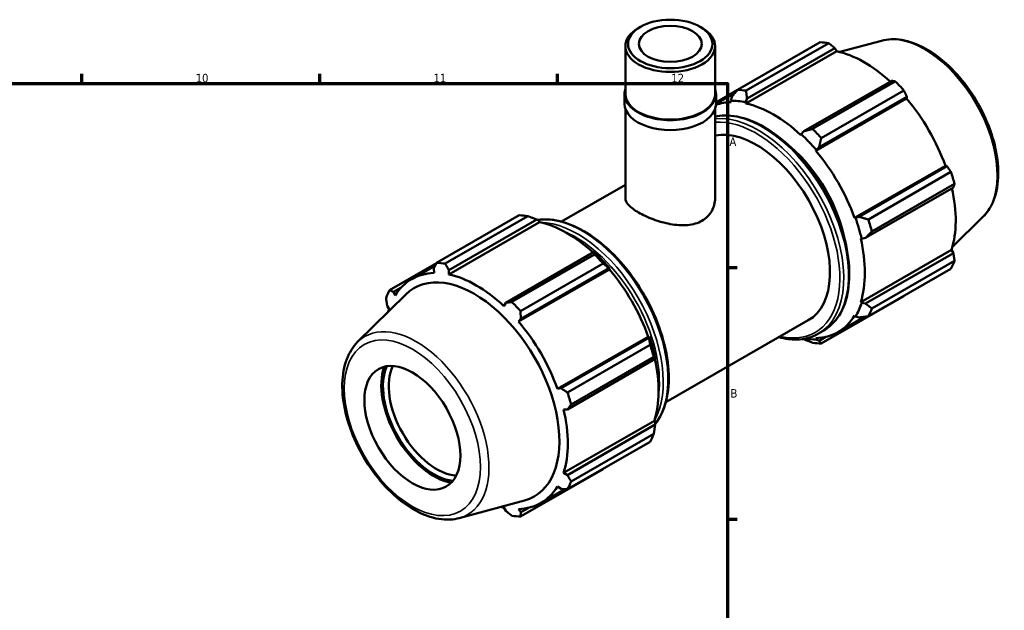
# Model space of a CAD drawing. Header units: millimetres. Extents: x 0 to 931, y 0 to 819.
# Tile 5 of 5: x 612 to 903, y 419 to 593. Entities that reach past the tile are written whole.
import ezdxf

# ---------------------------------------------------------------- set-up
doc = ezdxf.new("R2010")
doc.units = ezdxf.units.MM
for name, color, linetype, lineweight in [('Border (ISO)', 7, 'Continuous', 70), ('Visible (ISO)', 7, 'Continuous', 50), ('Visible Narrow (ISO)', 7, 'Continuous', 35)]:
    doc.layers.add(name, color=color, linetype=linetype, lineweight=lineweight)
doc.styles.add('Note Text (ISO)', font='tahoma.ttf')

# ---------------------------------------------------------------- blocks, each defined once
blk = doc.blocks.new('Borders Default Border')
at = {"layer": 'Border (ISO)'}
for p, q in [((630.75, 574), (630.75, 576.9)), ((700.83, 574), (700.83, 576.9)), ((770.92, 574), (770.92, 576.9)), ((821, 519.75), (823.9, 519.75)), ((821, 445.5), (823.9, 445.5))]:
    blk.add_line(p, q, dxfattribs=at)
at = {"layer": 'Border (ISO)', "flags": 128}
blk.add_lwpolyline([(20, 20), (20, 574), (821, 574), (821, 20), (20, 20)], dxfattribs=at)
at = {"layer": 'Border (ISO)', "color": 232, "true_color": 0xca0064, "char_height": 2.5, "attachment_point": 7, "style": 'Note Text (ISO)'}
for s, insert in [('10', (664.29, 574.35)), ('11', (734.37, 574.4)), ('12', (804.46, 574.4)), ('A', (821.59, 555.62)), ('B', (821.89, 481.37))]:
    blk.add_mtext(s, dxfattribs=dict(at, insert=insert))

msp = doc.modelspace()

# ---------------------------------------------------------------- linework, layer by layer
at = {"layer": 'Visible (ISO)'}
for p, q in [((795.328, 590.763), (794.765, 590.436)), ((812.971, 590.763), (813.534, 590.436)), ((823.947, 572.179), (848.305, 586.206)), ((866.366, 586.666), (854.098, 583.339)), ((790.929, 571.006), (790.929, 585.073)), ((817.37, 571.006), (817.37, 585.073)), ((826.448, 568.139), (853.205, 583.547)), ((850.836, 585.961), (826.478, 571.934)), ((826.766, 569.582), (852.661, 584.494)), ((852.661, 584.494), (853.205, 583.547)), ((869.399, 574.855), (843.504, 559.943)), ((846.111, 560.628), (870.47, 574.655)), ((823.86, 572.067), (817.635, 568.482)), ((873.001, 571.985), (848.642, 557.958)), ((790.665, 568.063), (790.665, 571.006)), ((817.634, 567.996), (823.185, 571.192)), ((817.635, 568.063), (817.635, 571.006)), ((822.284, 570.017), (821.972, 568.934)), ((821.972, 568.934), (822.106, 568.56)), ((826.36, 568.509), (826.766, 569.582)), ((847.005, 554.221), (873.762, 569.63)), ((847.986, 555.216), (873.881, 570.128)), ((873.881, 570.128), (873.762, 569.63)), ((790.929, 540.18), (790.929, 566.532)), ((817.37, 540.18), (817.37, 566.532)), ((826.448, 568.139), (826.36, 568.509)), ((842.75, 559.071), (842.663, 558.801)), ((843.504, 559.943), (842.75, 559.071)), ((847.005, 554.221), (847.139, 554.441)), ((847.139, 554.441), (847.986, 555.216)), ((858.471, 534.362), (885.228, 549.77)), ((885.717, 549.627), (859.822, 534.716)), ((885.228, 549.77), (885.717, 549.627)), ((862.525, 533.912), (886.883, 547.939)), ((772.137, 533.28), (790.929, 544.101)), ((861.679, 528.464), (887.573, 543.376)), ((887.932, 544.409), (863.574, 530.382)), ((735.299, 521.13), (759.657, 535.157)), ((762.188, 534.912), (737.83, 520.885)), ((858.728, 534.368), (858.471, 534.362)), ((859.822, 534.716), (858.728, 534.368)), ((896.298, 534.687), (887.263, 525.747)), ((765.636, 533.12), (738.879, 517.712)), ((738.9, 518.984), (764.795, 533.896)), ((764.795, 533.896), (765.549, 533.49)), ((765.549, 533.49), (765.636, 533.12)), ((860.269, 528.306), (860.546, 528.247)), ((860.546, 528.247), (861.679, 528.464)), ((781.533, 524.257), (755.639, 509.345)), ((757.463, 509.578), (781.821, 523.605)), ((781.939, 524.052), (781.533, 524.257)), ((860.269, 509.558), (887.026, 524.966)), ((887.573, 524.024), (861.679, 509.112)), ((887.026, 524.966), (887.573, 524.024)), ((735.253, 521.042), (721.416, 513.073)), ((727.959, 516.355), (734.896, 520.35)), ((784.352, 520.936), (759.994, 506.909)), ((760.121, 504.617), (786.015, 519.529)), ((786.015, 519.529), (786.328, 519.423)), ((863.574, 507.683), (887.932, 521.71)), ((734.418, 519.419), (734.537, 518.133)), ((738.879, 517.712), (738.9, 518.984)), ((786.194, 519.202), (759.437, 503.794)), ((786.328, 519.423), (786.194, 519.202)), ((886.883, 519.387), (862.525, 505.36)), ((722.583, 512.55), (724.85, 513.855)), ((712.001, 497.773), (726.196, 511.82)), ((723.071, 511.479), (722.583, 512.55)), ((848.642, 497.304), (873.001, 511.331)), ((720.726, 508.437), (721.273, 507.494)), ((755.639, 509.345), (755.095, 508.374)), ((860.546, 509.298), (860.269, 509.558)), ((861.679, 509.112), (860.546, 509.298)), ((853.583, 500.697), (861.421, 505.21)), ((858.471, 505.573), (858.728, 505.271)), ((858.728, 505.271), (859.822, 504.999)), ((759.437, 503.794), (760.121, 504.617)), ((802.828, 479.985), (844.833, 504.174)), ((797.66, 499.343), (770.903, 483.934)), ((797.66, 499.343), (797.917, 499.35)), ((797.917, 499.35), (797.851, 499.029)), ((847.854, 500.236), (849.256, 501.044)), ((850.012, 499.297), (847.986, 498.13)), ((797.851, 499.029), (771.957, 484.117)), ((773.877, 482.863), (798.235, 496.89)), ((843.314, 498.667), (843.504, 498.565)), ((847.139, 498.545), (847.005, 498.92)), ((847.986, 498.13), (847.139, 498.545)), ((799.283, 493.36), (774.925, 479.333)), ((773.813, 477.866), (799.708, 492.778)), ((799.708, 492.778), (799.735, 493.229)), ((771.957, 484.117), (770.903, 483.934)), ((772.701, 477.879), (773.813, 477.866)), ((799.458, 474.539), (772.701, 459.131)), ((799.708, 473.425), (773.813, 458.513)), ((799.458, 474.539), (799.735, 474.279)), ((799.735, 474.279), (799.708, 473.425)), ((774.925, 456.633), (799.283, 470.66)), ((798.235, 468.338), (773.877, 454.311)), ((759.994, 446.254), (784.352, 460.281)), ((773.813, 458.513), (772.701, 459.131)), ((766.015, 450.27), (773.094, 454.346)), ((770.903, 455.146), (771.957, 454.4)), ((741.934, 445.794), (761.208, 451.022)), ((755.095, 448.913), (755.639, 447.966)), ((760.121, 447.532), (759.437, 448.492)), ((762.444, 448.87), (760.121, 447.532))]:
    msp.add_line(p, q, dxfattribs=at)
for centre, major_axis, ratio in [((804.15, 585.722), (12.427, 0), 0.5758617), ((804.15, 585.722), (9.254, 0), 0.5758617), ((728.136, 472.457), (9.981, -17.332), 0.5780931)]:
    msp.add_ellipse(centre, major_axis=major_axis, ratio=ratio, dxfattribs=at)
for centre, major_axis, ratio, start_param, end_param in [((804.15, 585.073), (-13.22, 0), 0.5758617, 5.5016397, 10.2063236), ((860.653, 548.768), (-20.46, 35.53), 0.5780931, 5.8451561, 5.9396837), ((861.312, 549.148), (19.028, -33.043), 0.5780931, 2.0696433, 2.6635608), ((860.653, 548.768), (20.46, -35.53), 0.5780931, 1.9181653, 2.0126929), ((804.15, 571.006), (-13.485, 0), 0.5758617, 6.0848308, 9.6231325), ((836.295, 534.741), (-20.46, 35.53), 0.5780931, 5.8451561, 5.9396837), ((804.15, 571.006), (-13.22, 0), 0.5758617, 0, 3.1415927), ((834.555, 533.74), (-19.233, 33.398), 0.5780931, 5.8051535, 5.9796864), ((861.312, 549.148), (19.028, -33.043), 0.5780931, 1.2672974, 1.8781627), ((804.15, 568.063), (-13.485, 0), 0.5758617, 0, 3.1415927), ((834.555, 533.74), (-19.028, 33.043), 0.5780931, 5.9796864, 6.1786784), ((834.555, 533.74), (-19.028, 33.043), 0.5780931, 5.1942882, 5.8051535), ((829.488, 530.821), (-15.345, 26.647), 0.5780931, 3.1415927, 6.0908414), ((836.295, 534.741), (-20.46, 35.53), 0.5780931, 5.059758, 5.1542856), ((834.555, 533.74), (19.233, -33.398), 0.5780931, 1.8781627, 2.0526956), ((834.555, 533.74), (15.345, -26.647), 0.5780931, 1.0158603, 2.1257323), ((834.555, 533.74), (-19.028, 33.043), 0.5780931, 4.4088901, 5.0197553), ((860.653, 548.768), (20.46, -35.53), 0.5780931, 1.1327672, 1.2272947), ((861.312, 549.148), (19.028, -33.043), 0.5780931, 0.4818993, 1.0759774), ((772.005, 497.719), (-20.46, 35.53), 0.5780931, 5.8451561, 5.9396837), ((834.555, 533.74), (19.233, -33.398), 0.5780931, 1.0927645, 1.2672974), ((773.744, 498.721), (19.028, -33.043), 0.5780931, 2.0696433, 2.6635608), ((836.295, 534.741), (-20.46, 35.53), 0.5780931, 4.2743598, 4.3688874), ((834.555, 533.74), (-19.028, 33.043), 0.5780931, 3.6234919, 4.2343571), ((772.005, 497.719), (20.46, -35.53), 0.5780931, 1.9181653, 2.0126929), ((773.744, 498.721), (-19.233, 33.398), 0.5780931, 5.0197553, 5.1942882), ((747.646, 483.692), (-20.46, 35.53), 0.5780931, 5.8451561, 5.9396837), ((860.653, 548.768), (20.46, -35.53), 0.5780931, 0.347369, 0.4418966), ((746.987, 483.312), (-19.028, 33.043), 0.5780931, 5.9796864, 6.5905516), ((746.379, 482.962), (-17.708, 30.75), 0.5780931, 2.9904271, 6.4343509), ((746.987, 483.312), (-19.028, 33.043), 0.5780931, 5.1942882, 5.8051535), ((773.744, 498.721), (19.028, -33.043), 0.5780931, 1.2672974, 1.8781627), ((747.646, 483.692), (-20.46, 35.53), 0.5780931, 0.347369, 0.4418966), ((747.646, 483.692), (20.46, -35.53), 0.5780931, 1.9181653, 2.0126929), ((834.555, 533.74), (19.233, -33.398), 0.5780931, 0.3073663, 0.4818993), ((746.987, 483.312), (19.028, -33.043), 0.5780931, 3.6234919, 3.6541732), ((834.555, 533.74), (19.028, -33.043), 0.5780931, 5.9796864, 6.5905516), ((836.295, 534.741), (20.46, -35.53), 0.5780931, 0.347369, 0.4418966), ((746.987, 483.312), (-19.028, 33.043), 0.5780931, 4.4088901, 5.0197553), ((773.744, 498.721), (-19.233, 33.398), 0.5780931, 4.2343571, 4.4088901), ((772.005, 497.719), (20.46, -35.53), 0.5780931, 1.1327672, 1.2272947), ((834.555, 533.74), (19.233, -33.398), 0.5780931, 5.8487622, 5.9796864), ((836.295, 534.741), (20.46, -35.53), 0.5780931, 5.8451561, 5.9396837), ((734.47, 476.104), (-10.931, 18.982), 0.5780931, 0.4474623, 2.6941303), ((734.47, 476.104), (10.579, -18.372), 0.5780931, 3.5426994, 5.8820786), ((735.319, 476.593), (9.981, -17.332), 0.5780931, 3.5082091, 5.9165688), ((773.744, 498.721), (19.028, -33.043), 0.5780931, 0.4818993, 1.0759774), ((747.646, 483.692), (20.46, -35.53), 0.5780931, 1.1327672, 1.2272947), ((746.987, 483.312), (-19.028, 33.043), 0.5780931, 3.6234919, 4.2343571), ((772.005, 497.719), (20.46, -35.53), 0.5780931, 0.347369, 0.4418966), ((747.646, 483.692), (20.46, -35.53), 0.5780931, 0.347369, 0.4418966), ((746.987, 483.312), (19.028, -33.043), 0.5780931, 5.9796864, 6.5905516), ((746.987, 483.312), (19.028, -33.043), 0.5780931, 5.7706048, 5.8051535), ((747.646, 483.692), (20.46, -35.53), 0.5780931, 5.8451561, 5.9396837)]:
    msp.add_ellipse(centre, major_axis=major_axis, ratio=ratio, start_param=start_param, end_param=end_param, dxfattribs=at)
for points, knots in [([(866.366, 586.666), (868.243, 587.175), (870.276, 587.238), (874.623, 586.522), (876.952, 585.667), (881.633, 583.096), (883.984, 581.347), (888.414, 577.168), (890.493, 574.738), (894.181, 569.453), (895.792, 566.6), (898.395, 560.74), (899.388, 557.734), (900.65, 551.843), (900.916, 548.959), (900.653, 543.592), (900.124, 541.106), (898.455, 537.314), (897.491, 535.867), (896.298, 534.687)], [5.6508865, 5.6508865, 5.6508865, 5.6508865, 5.9414672, 5.9414672, 6.2600776, 6.2600776, 6.59097, 6.59097, 6.9211718, 6.9211718, 7.2498571, 7.2498571, 7.5786217, 7.5786217, 7.9089938, 7.9089938, 8.2396148, 8.2396148, 8.4901479, 8.4901479, 8.4901479, 8.4901479]), ([(817.37, 564.284), (818.255, 564.474), (819.174, 564.579), (822.544, 564.652), (825.138, 564.144), (830.481, 562.074), (833.233, 560.487), (838.582, 556.399), (841.178, 553.898), (845.949, 548.243), (848.123, 545.092), (851.839, 538.456), (853.38, 534.972), (855.674, 528.014), (856.426, 524.541), (857.057, 517.946), (856.935, 514.826), (855.806, 509.261), (854.801, 506.813), (852.253, 503.25), (850.859, 501.967), (849.256, 501.044)], [5.6834133, 5.6834133, 5.6834133, 5.6834133, 5.8061874, 5.8061874, 6.121586, 6.121586, 6.4446419, 6.4446419, 6.7683308, 6.7683308, 7.0913845, 7.0913845, 7.4141927, 7.4141927, 7.737316, 7.737316, 8.0610677, 8.0610677, 8.3836775, 8.3836775, 8.6413135, 8.6413135, 8.6413135, 8.6413135]), ([(813.498, 533.544), (812.902, 533.201), (812.231, 532.914), (810.776, 532.482), (809.992, 532.338), (807.551, 532.119), (805.794, 532.263), (802.508, 532.87), (800.75, 533.373), (798.306, 534.287), (797.522, 534.617), (796.067, 535.295), (795.396, 535.644), (794.206, 536.329), (793.651, 536.686), (792.677, 537.407), (792.258, 537.77), (791.253, 538.842), (790.929, 539.537), (790.929, 540.18)], [0, 0, 0, 0, 0.2527974, 0.2527974, 0.5055948, 0.5055948, 1.0111896, 1.0111896, 1.5160834, 1.5160834, 1.7685303, 1.7685303, 2.0209772, 2.0209772, 2.2734241, 2.2734241, 2.525871, 2.525871, 3.0307649, 3.0307649, 3.0307649, 3.0307649]), ([(817.37, 540.18), (817.37, 538.93), (817.046, 537.587), (816.042, 535.822), (815.623, 535.273), (814.649, 534.306), (814.094, 533.888), (813.498, 533.544)], [7.0727193, 7.0727193, 7.0727193, 7.0727193, 7.5783141, 7.5783141, 7.8311115, 7.8311115, 8.0839089, 8.0839089, 8.0839089, 8.0839089]), ([(764.985, 533.793), (765.612, 533.889), (766.254, 533.944), (769.334, 534.01), (771.928, 533.503), (777.271, 531.433), (780.024, 529.845), (785.373, 525.758), (787.968, 523.256), (792.739, 517.601), (794.913, 514.45), (798.629, 507.814), (800.17, 504.33), (802.464, 497.373), (803.216, 493.9), (803.848, 487.305), (803.726, 484.184), (802.596, 478.62), (801.591, 476.172), (800.025, 473.982), (799.871, 473.778), (799.713, 473.579)], [5.7211283, 5.7211283, 5.7211283, 5.7211283, 5.8061874, 5.8061874, 6.121586, 6.121586, 6.4446419, 6.4446419, 6.7683308, 6.7683308, 7.0913845, 7.0913845, 7.4141927, 7.4141927, 7.737316, 7.737316, 8.0610677, 8.0610677, 8.3836775, 8.3836775, 8.4177278, 8.4177278, 8.4177278, 8.4177278]), ([(847.854, 500.236), (845.947, 499.138), (843.748, 498.554), (839.715, 498.466), (837.958, 498.697), (836.162, 499.181)], [2.3581282, 2.3581282, 2.3581282, 2.3581282, 2.66459471, 2.66459471, 2.88252007, 2.88252007, 2.88252007, 2.88252007]), ([(712.001, 497.773), (710.618, 496.405), (709.544, 494.678), (707.981, 490.559), (707.552, 488.115), (707.425, 482.777), (707.758, 479.865), (709.149, 473.936), (710.207, 470.918), (712.927, 465.075), (714.586, 462.251), (718.348, 457.058), (720.45, 454.691), (724.911, 450.642), (727.272, 448.964), (732.046, 446.498), (734.462, 445.708), (738.58, 445.248), (740.315, 445.355), (741.934, 445.794)], [0.9346301, 0.9346301, 0.9346301, 0.9346301, 1.2252108, 1.2252108, 1.5438212, 1.5438212, 1.8747136, 1.8747136, 2.2049154, 2.2049154, 2.5336007, 2.5336007, 2.8623653, 2.8623653, 3.1927374, 3.1927374, 3.5233584, 3.5233584, 3.7738915, 3.7738915, 3.7738915, 3.7738915])]:
    msp.add_open_spline(points, degree=3, knots=knots, dxfattribs=at)
for points, weights in [([(852.661, 584.494), (851.771, 585.215), (850.836, 585.961)], [1.00225700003, 1.00153673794, 1]), ([(870.47, 574.655), (869.927, 574.759), (869.399, 574.855)], [1, 1.00153673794, 1.00225700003]), ([(823.947, 572.179), (823.087, 571.069), (822.284, 570.017)], [1.01586555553, 1.01128585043, 1.00590497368]), ([(826.766, 569.582), (826.614, 570.728), (826.478, 571.934)], [1.00590497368, 1.01128585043, 1.01586555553]), ([(873.881, 570.128), (873.453, 571.04), (873.001, 571.985)], [1.00225700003, 1.00153673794, 1]), ([(846.111, 560.628), (844.77, 560.272), (843.504, 559.943)], [1.01586555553, 1.01128585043, 1.00590497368]), ([(847.986, 555.216), (848.296, 556.552), (848.642, 557.958)], [1.00590497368, 1.01128585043, 1.01586555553]), ([(886.883, 547.939), (886.292, 548.803), (885.717, 549.627)], [1, 1.00153673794, 1.00225700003]), ([(887.573, 543.376), (887.753, 543.884), (887.932, 544.409)], [1.00225700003, 1.00153673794, 1]), ([(762.188, 534.912), (763.529, 534.4), (764.795, 533.896)], [1.01586555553, 1.01128585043, 1.00590497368]), ([(862.525, 533.912), (861.135, 534.316), (859.822, 534.716)], [1.01586555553, 1.01128585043, 1.00590497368]), ([(861.679, 528.464), (862.595, 529.397), (863.574, 530.382)], [1.00590497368, 1.01128585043, 1.01586555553]), ([(781.533, 524.257), (781.686, 523.944), (781.821, 523.605)], [1.00590497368, 1.01128585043, 1.01586555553]), ([(887.932, 521.71), (887.753, 522.892), (887.573, 524.024)], [1, 1.00153673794, 1.00225700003]), ([(734.418, 519.419), (734.846, 520.255), (735.299, 521.13)], [1.00225700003, 1.00153673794, 1]), ([(737.83, 520.885), (738.372, 519.913), (738.9, 518.984)], [1, 1.00153673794, 1.00225700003]), ([(784.352, 520.936), (785.212, 520.225), (786.015, 519.529)], [1.01586555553, 1.01128585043, 1.00590497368]), ([(720.726, 508.437), (720.547, 509.568), (720.368, 510.751)], [1.00225700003, 1.00153673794, 1]), ([(721.416, 513.073), (722.007, 512.804), (722.583, 512.55)], [1, 1.00153673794, 1.00225700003]), ([(873.001, 511.331), (873.023, 511.375), (873.046, 511.419)], [1, 1.00007744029, 1.0001528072]), ([(755.639, 509.345), (756.529, 509.457), (757.463, 509.578)], [1.00225700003, 1.00153673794, 1]), ([(863.574, 507.683), (862.595, 508.405), (861.679, 509.112)], [1.01586555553, 1.01128585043, 1.00590497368]), ([(759.994, 506.909), (760.055, 505.738), (760.121, 504.617)], [1, 1.00153673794, 1.00225700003]), ([(859.822, 504.999), (861.135, 505.169), (862.525, 505.36)], [1.00590497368, 1.01128585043, 1.01586555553]), ([(797.851, 499.029), (798.051, 497.988), (798.235, 496.89)], [1.00590497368, 1.01128585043, 1.01586555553]), ([(843.504, 498.565), (844.77, 498.061), (846.111, 497.549)], [1.00590497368, 1.01128585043, 1.01586555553]), ([(848.642, 497.304), (848.296, 497.719), (847.986, 498.13)], [1.01586555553, 1.01128585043, 1.00590497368]), ([(799.283, 493.36), (799.511, 493.07), (799.708, 492.778)], [1.01586555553, 1.01128585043, 1.00590497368]), ([(771.957, 484.117), (772.893, 483.501), (773.877, 482.863)], [1.00225700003, 1.00153673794, 1]), ([(774.925, 479.333), (774.354, 478.583), (773.813, 477.866)], [1, 1.00153673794, 1.00225700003]), ([(799.708, 473.425), (799.511, 472.078), (799.283, 470.66)], [1.00590497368, 1.01128585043, 1.01586555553]), ([(773.813, 458.513), (774.354, 457.59), (774.925, 456.633)], [1.00225700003, 1.00153673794, 1]), ([(784.439, 460.393), (784.396, 460.337), (784.352, 460.281)], [1.01539926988, 1.01563344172, 1.01586555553]), ([(773.877, 454.311), (772.893, 454.354), (771.957, 454.4)], [1, 1.00153673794, 1.00225700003]), ([(757.463, 446.5), (756.529, 447.246), (755.639, 447.966)], [1, 1.00153673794, 1.00225700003]), ([(760.121, 447.532), (760.055, 446.904), (759.994, 446.254)], [1.00225700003, 1.00153673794, 1])]:
    msp.add_rational_spline(points, weights, degree=2, dxfattribs=at)
at = {"layer": 'Visible Narrow (ISO)'}
for centre, major_axis, start_param, end_param in [((879.043, 559.359), (-15.139, 26.289), 3.2927583, 6.1320197), ((831.456, 531.955), (-17.8, 30.911), 3.1415927, 6.0922419), ((830.053, 531.147), (17.8, -30.911), 0, 2.8850231), ((829.488, 530.821), (-17.401, 30.218), 2.650561, 6.0134702), ((778.246, 501.313), (-17.8, 30.911), 3.3763443, 6.0507307), ((776.844, 500.506), (17.8, -30.911), 0.3305799, 2.8110128), ((776.278, 500.18), (17.401, -30.218), 0.6461923, 2.4954004), ((729.256, 473.102), (-15.139, 26.289), 2.9904271, 6.4343509)]:
    msp.add_ellipse(centre, major_axis=major_axis, ratio=0.5780931, start_param=start_param, end_param=end_param, dxfattribs=at)
msp.add_ellipse((728.136, 472.457), major_axis=(14.163, -24.594), ratio=0.5780931, dxfattribs=at)

# ---------------------------------------------------------------- block references
msp.add_blockref('Borders Default Border', (0, 0))

doc.saveas('drawing.dxf')
